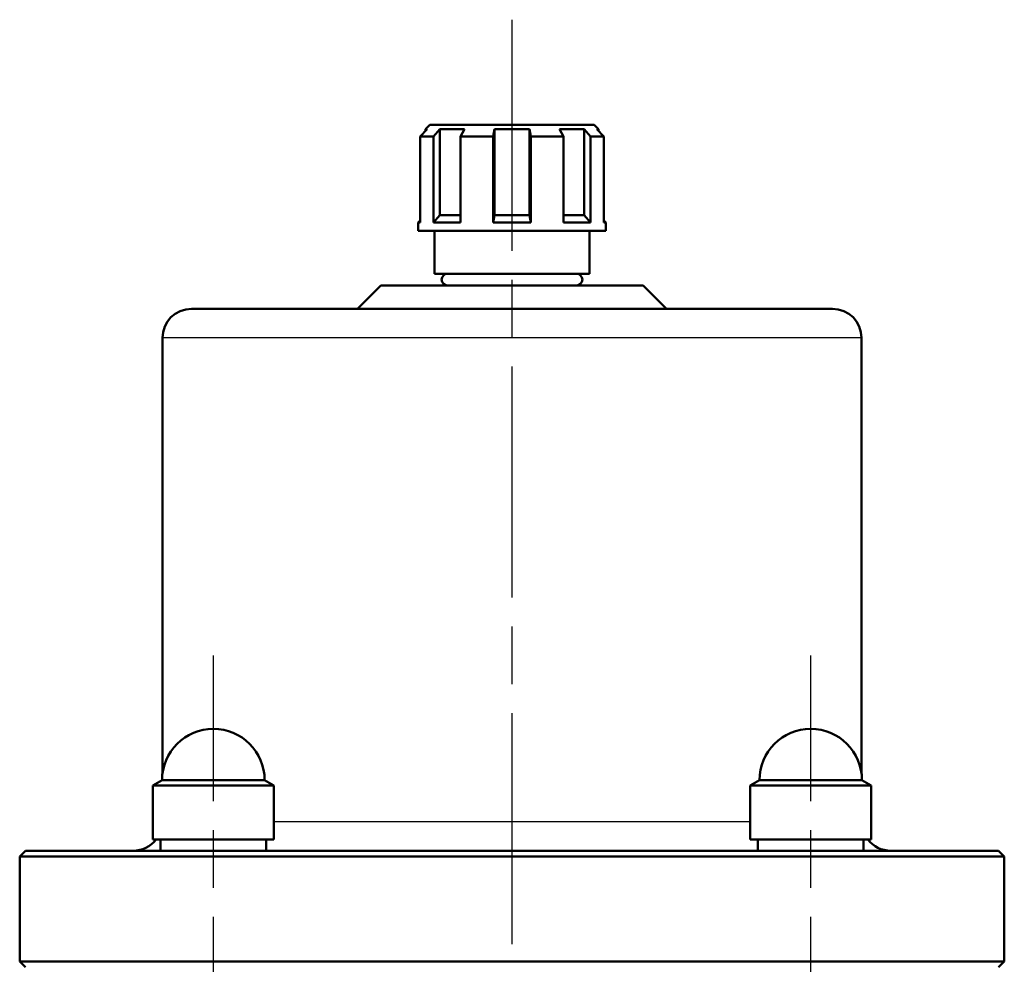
# Model space of a CAD drawing. Header units: millimetres. Extents: x 93 to 1233, y 366 to 1649.
# Tile 15 of 15: x 989 to 1158, y 1487 to 1649. Entities that reach past the tile are written whole.
import ezdxf

# ---------------------------------------------------------------- set-up
doc = ezdxf.new("R2010")
doc.units = ezdxf.units.MM
doc.header["$LTSCALE"] = 7
doc.linetypes.add('CHAIN', pattern=[0.3543, 0.2362, -0.0295, 0.0591, -0.0295])
for name, color, linetype, lineweight in [('Mittellinie(DIN)', 4, 'CHAIN', 25), ('Mittelpunktmarkierung(DIN)', 4, 'CHAIN', 25), ('Sichtbare Kanten(DIN)', 7, 'Continuous', 50), ('Sichtbare tangentiale Kanten(DIN)', 3, 'Continuous', 25)]:
    doc.layers.add(name, color=color, linetype=linetype, lineweight=lineweight)

msp = doc.modelspace()

# ---------------------------------------------------------------- linework, layer by layer
at = {"layer": 'Mittellinie(DIN)', "linetype": 'CHAIN', "ltscale": 23.990969}
for p, q in [((1022.07, 1277.22), (1022.07, 1540.22)), ((1124.6, 1277.22), (1124.6, 1540.22))]:
    msp.add_line(p, q, dxfattribs=at)
at = {"layer": 'Mittelpunktmarkierung(DIN)', "linetype": 'CHAIN', "ltscale": 23.990969}
msp.add_line((1073.33, 1649.32), (1073.33, 861.22), dxfattribs=at)
at = {"layer": 'Sichtbare Kanten(DIN)'}
for p, q in [((1059.23, 1631.27), (1058.48, 1630.52)), ((1059.23, 1631.27), (1087.43, 1631.27)), ((1087.43, 1631.27), (1088.18, 1630.52)), ((1058.79, 1630.52), (1057.56, 1629.27)), ((1057.56, 1629.27), (1057.56, 1614.52)), ((1059.88, 1629.27), (1057.56, 1629.27)), ((1058.79, 1630.52), (1058.48, 1630.52)), ((1058.48, 1630.52), (1058.48, 1630.21)), ((1059.88, 1629.27), (1060.93, 1630.52)), ((1059.88, 1614.52), (1059.88, 1629.27)), ((1060.93, 1630.52), (1060.93, 1615.77)), ((1065.17, 1630.52), (1060.93, 1630.52)), ((1065.17, 1630.52), (1064.48, 1629.27)), ((1064.48, 1629.27), (1064.48, 1614.52)), ((1070.08, 1629.27), (1064.48, 1629.27)), ((1070.08, 1629.27), (1070.34, 1630.52)), ((1070.08, 1614.52), (1070.08, 1629.27)), ((1070.34, 1630.52), (1070.34, 1615.77)), ((1076.33, 1630.52), (1070.34, 1630.52)), ((1076.33, 1630.52), (1076.33, 1615.77)), ((1076.33, 1630.52), (1076.58, 1629.27)), ((1076.58, 1629.27), (1076.58, 1614.52)), ((1082.18, 1629.27), (1076.58, 1629.27)), ((1082.18, 1629.27), (1081.5, 1630.52)), ((1085.74, 1630.52), (1081.5, 1630.52)), ((1082.18, 1614.52), (1082.18, 1629.27)), ((1085.74, 1630.52), (1085.74, 1615.77)), ((1085.74, 1630.52), (1086.78, 1629.27)), ((1086.78, 1629.27), (1086.78, 1614.52)), ((1089.1, 1629.27), (1086.78, 1629.27)), ((1089.1, 1629.27), (1087.88, 1630.52)), ((1088.18, 1630.52), (1087.88, 1630.52)), ((1088.18, 1630.52), (1088.18, 1630.21)), ((1089.1, 1614.52), (1089.1, 1629.27)), ((1060.93, 1615.77), (1059.88, 1614.52)), ((1060.93, 1615.77), (1064.48, 1615.77)), ((1070.34, 1615.77), (1070.08, 1614.52)), ((1070.34, 1615.77), (1076.33, 1615.77)), ((1076.58, 1614.52), (1076.33, 1615.77)), ((1082.18, 1615.77), (1085.74, 1615.77)), ((1086.78, 1614.52), (1085.74, 1615.77)), ((1057.56, 1614.85), (1057.23, 1614.52)), ((1057.56, 1614.52), (1057.23, 1614.52)), ((1057.23, 1613.07), (1057.23, 1614.52)), ((1064.48, 1614.52), (1059.88, 1614.52)), ((1076.58, 1614.52), (1070.08, 1614.52)), ((1086.78, 1614.52), (1082.18, 1614.52)), ((1089.1, 1614.85), (1089.43, 1614.52)), ((1089.43, 1614.52), (1089.1, 1614.52)), ((1089.43, 1613.07), (1089.43, 1614.52)), ((1089.43, 1613.07), (1057.23, 1613.07)), ((1060.03, 1605.72), (1060.03, 1613.07)), ((1086.63, 1605.72), (1086.63, 1613.07)), ((1086.63, 1605.72), (1060.03, 1605.72)), ((1050.83, 1603.72), (1046.83, 1599.72)), ((1050.83, 1603.72), (1095.83, 1603.72)), ((1095.83, 1603.72), (1099.83, 1599.72)), ((1018.33, 1599.72), (1128.33, 1599.72)), ((1013.33, 1519.89), (1013.33, 1594.72)), ((1133.33, 1519.89), (1133.33, 1594.72)), ((1013.27, 1518.82), (1011.67, 1517.9)), ((1032.47, 1517.9), (1011.67, 1517.9)), ((1011.67, 1517.9), (1011.67, 1508.62)), ((1013.27, 1518.82), (1030.87, 1518.82)), ((1030.87, 1518.82), (1032.47, 1517.9)), ((1032.47, 1517.9), (1032.47, 1508.62)), ((1115.8, 1518.82), (1114.2, 1517.9)), ((1135, 1517.9), (1114.2, 1517.9)), ((1114.2, 1517.9), (1114.2, 1508.62)), ((1115.8, 1518.82), (1133.4, 1518.82)), ((1133.4, 1518.82), (1135, 1517.9)), ((1135, 1517.9), (1135, 1508.62)), ((1032.47, 1508.62), (1011.67, 1508.62)), ((1013.02, 1506.72), (1013.02, 1508.62)), ((1031.12, 1506.72), (1031.12, 1508.62)), ((1135, 1508.62), (1114.2, 1508.62)), ((1115.55, 1506.72), (1115.55, 1508.62)), ((1133.65, 1506.72), (1133.65, 1508.62)), ((989.83, 1506.72), (988.83, 1505.72)), ((989.83, 1506.72), (1156.83, 1506.72)), ((1156.83, 1506.72), (1157.83, 1505.72)), ((1157.83, 1505.72), (988.83, 1505.72)), ((988.83, 1487.72), (988.83, 1505.72)), ((1157.83, 1487.72), (1157.83, 1505.72)), ((988.83, 1487.72), (1157.83, 1487.72)), ((989.83, 1486.72), (988.83, 1487.72)), ((1156.83, 1486.72), (1157.83, 1487.72))]:
    msp.add_line(p, q, dxfattribs=at)
for centre, radius, start, end in [((1062.26, 1604.72), 1, 90, 270), ((1084.41, 1604.72), 1, 270, 90), ((1018.33, 1594.72), 5, 90, 180), ((1128.33, 1594.72), 5, 0, 90), ((1022.07, 1518.82), 8.8, 0, 180), ((1124.6, 1518.82), 8.8, 0, 180), ((1008.33, 1511.72), 5, 270, 321.6839), ((1138.33, 1511.72), 5, 218.3161, 270)]:
    msp.add_arc(centre, radius, start, end, dxfattribs=at)
at = {"layer": 'Sichtbare tangentiale Kanten(DIN)'}
for p, q in [((1133.33, 1594.72), (1013.33, 1594.72)), ((1032.47, 1511.72), (1114.2, 1511.72))]:
    msp.add_line(p, q, dxfattribs=at)

doc.saveas('drawing.dxf')
